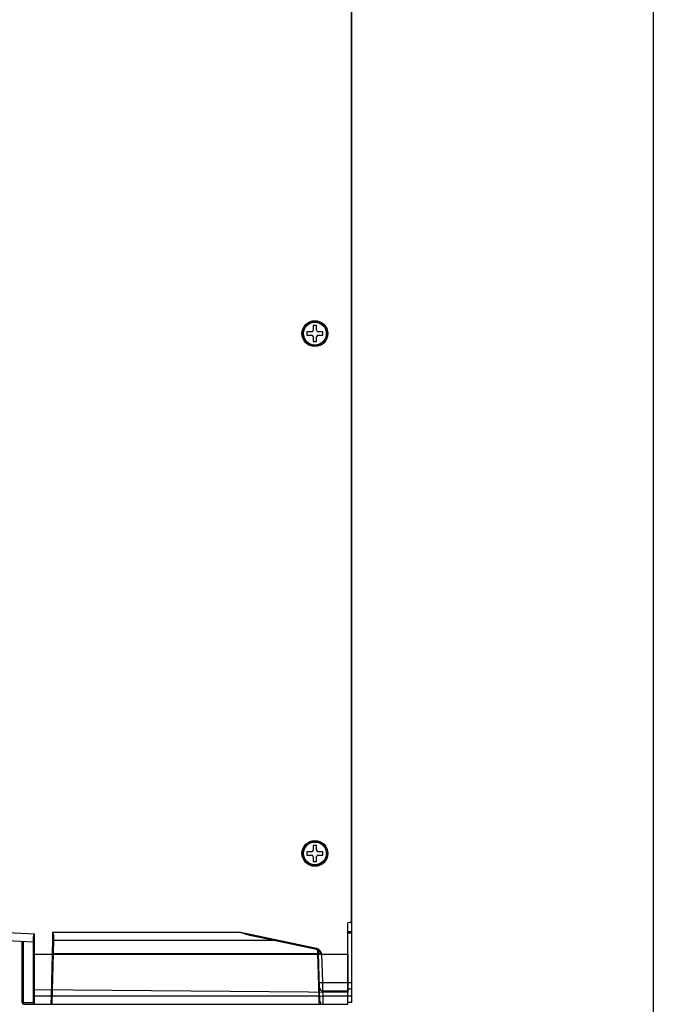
# Model space of a CAD drawing. Header units: millimetres. Extents: x 66 to 1727, y -68 to 939.
# Tile 64 of 72: x 682 to 871, y 368 to 662. Entities that reach past the tile are written whole.
import ezdxf

# ---------------------------------------------------------------- set-up
doc = ezdxf.new("R2010")
doc.units = ezdxf.units.MM
doc.header["$LTSCALE"] = 65.395
doc.header["$PDMODE"] = 3
doc.header["$PDSIZE"] = 0.3
doc.layers.get('0').update_dxf_attribs({"linetype": 'CONTINUOUS'})
doc.layers.get('Defpoints').update_dxf_attribs({"linetype": 'CONTINUOUS'})
for name, color, linetype in [('03_ALL_AXES', 7, 'CONTINUOUS'), ('06_ALL_SURFS', 7, 'CONTINUOUS'), ('07_ALL_FEATURES', 7, 'CONTINUOUS'), ('DIM', 7, 'CONTINUOUS')]:
    doc.layers.add(name, color=color, linetype=linetype)
doc.styles.get("Standard").update_dxf_attribs({"font": 'arial.ttf'})
doc.dimstyles.get("Standard").update_dxf_attribs({"dimtxt": 3, "dimasz": 2.5, "dimexe": 1, "dimexo": 1, "dimtad": 1, "dimzin": 0, "dimdsep": 46, "dimtxsty": 'Standard', "dimblk": '_FILLED', "dimblk1": '_FILLED', "dimblk2": '_FILLED', "dimcen": 0.09, "dimazin": 0, "dimtol": 1, "dimtp": 0.01, "dimtm": 0.01, "dimtfac": 1, "dimtofl": 0, "dimtmove": 0, "dimatfit": 3, "dimldrblk": '_FILLED', "dimfxl": 1, "dimtolj": 1, "dimtzin": 0, "dimarcsym": 0})

# ---------------------------------------------------------------- blocks, each defined once
blk = doc.blocks.new('_FILLED')
at = {"color": 0, "linetype": 'ByBlock'}
blk.add_solid([(0, 0), (-1, 0.2), (-1, -0.2)], dxfattribs=at)
blk = doc.blocks.new('*D5')
at = {"layer": 'Defpoints', "color": 0, "transparency": 16777216}
for p in [(781.31, 823.13), (781.31, 767.52), (556.31, 514.56)]:
    blk.add_point(p, dxfattribs=at)
at = {"layer": 'DIM', "color": 7, "lineweight": -2, "transparency": 16777216}
for p, q in [((556.31, 515.56), (556.31, 824.13)), ((558.81, 823.13), (778.81, 823.13)), ((781.31, 768.52), (781.31, 824.13))]:
    blk.add_line(p, q, dxfattribs=at)
at = {"layer": 'DIM', "color": 7, "lineweight": -2, "transparency": 16777216, "xscale": 2.5, "yscale": 2.5, "zscale": 2.5, "rotation": 180}
blk.add_blockref('_FILLED', (556.31, 823.13), dxfattribs=at)
at = {"layer": 'DIM', "color": 7, "lineweight": -2, "transparency": 16777216, "xscale": 2.5, "yscale": 2.5, "zscale": 2.5}
blk.add_blockref('_FILLED', (781.31, 823.13), dxfattribs=at)
at = {"layer": 'DIM', "color": 0, "transparency": 16777216, "insert": (664.68, 829.63), "char_height": 3, "attachment_point": 5}
blk.add_mtext('\\A1;{\\H3.3333x;D}', dxfattribs=at)

msp = doc.modelspace()

# ---------------------------------------------------------------- linework, layer by layer
msp.add_line((871.298, 938.716), (871.298, -68.499))
at = {"layer": '03_ALL_AXES', "color": 7, "linetype": 'Continuous'}
for centre in [(770.311, 568.018), (770.311, 413.018)]:
    msp.add_circle(centre, 3.4, dxfattribs=at)
at = {"layer": '06_ALL_SURFS', "color": 7, "linetype": 'Continuous'}
for p, q in [((686.411, 383.018), (780.111, 383.018)), ((686.411, 383.018), (686.411, 372.346)), ((780.111, 383.018), (780.111, 371.528)), ((780.111, 371.528), (686.411, 372.346))]:
    msp.add_line(p, q, dxfattribs=at)
at = {"layer": '07_ALL_FEATURES', "color": 7, "linetype": 'Continuous'}
for p, q in [((781.311, 368.518), (781.311, 767.518)), ((781.111, 743.368), (781.111, 392.667)), ((770.811, 570.418), (769.811, 570.418)), ((769.811, 570.418), (769.811, 569.018)), ((770.811, 569.018), (770.811, 570.418)), ((769.311, 568.518), (767.911, 568.518)), ((767.911, 568.518), (767.911, 567.518)), ((767.911, 567.518), (769.311, 567.518)), ((769.811, 567.018), (769.811, 565.618)), ((770.811, 565.618), (770.811, 567.018)), ((772.711, 568.518), (771.311, 568.518)), ((771.311, 567.518), (772.711, 567.518)), ((772.711, 567.518), (772.711, 568.518)), ((769.811, 565.618), (770.811, 565.618)), ((770.811, 415.418), (769.811, 415.418)), ((769.811, 415.418), (769.811, 414.018)), ((770.811, 414.018), (770.811, 415.418)), ((769.311, 413.518), (767.911, 413.518)), ((767.911, 413.518), (767.911, 412.518)), ((767.911, 412.518), (769.311, 412.518)), ((769.811, 412.018), (769.811, 410.618)), ((770.811, 410.618), (770.811, 412.018)), ((772.711, 413.518), (771.311, 413.518)), ((771.311, 412.518), (772.711, 412.518)), ((772.711, 412.518), (772.711, 413.518)), ((769.811, 410.618), (770.811, 410.618)), ((781.111, 398.118), (781.311, 398.118)), ((781.311, 397.518), (781.111, 397.518)), ((781.311, 396.794), (781.111, 396.794)), ((780.821, 392.368), (780.111, 392.343)), ((780.111, 368.018), (780.111, 392.343)), ((676.511, 389.52), (686.611, 389.079)), ((686.311, 368.318), (686.311, 387.904)), ((686.611, 368.018), (686.611, 389.079)), ((692.011, 389.518), (747.757, 389.518)), ((692.011, 389.518), (692.011, 387.022)), ((692.311, 388.33), (692.311, 387.018)), ((770.802, 384.632), (747.757, 389.518)), ((770.74, 384.339), (751.912, 388.33)), ((780.111, 389.721), (781.311, 389.721)), ((780.111, 389.307), (781.311, 389.307)), ((686.311, 386.59), (676.511, 387.018)), ((682.911, 368.518), (682.911, 386.738)), ((683.393, 368.518), (683.393, 386.717)), ((692.011, 387.022), (691.578, 370.518)), ((692.311, 387.018), (691.821, 368.31)), ((758.024, 387.018), (692.311, 387.018)), ((692.209, 383.158), (771.112, 383.158)), ((770.74, 384.339), (770.802, 384.632)), ((771.089, 384.116), (771.112, 383.158)), ((771.112, 383.158), (771.445, 370.431)), ((771.405, 383.414), (772.417, 382.961)), ((771.783, 368.992), (771.405, 383.414)), ((772.638, 374.518), (772.417, 382.961)), ((771.639, 374.492), (772.638, 374.518)), ((772.638, 374.518), (781.311, 374.518)), ((772.677, 372.018), (772.638, 374.518)), ((772.66, 373.129), (772.646, 374.03)), ((686.311, 370.518), (691.578, 370.518)), ((691.578, 370.518), (691.521, 368.018)), ((691.878, 370.51), (691.578, 370.518)), ((771.445, 370.431), (691.876, 370.431)), ((771.445, 370.431), (771.445, 368.018)), ((771.743, 370.492), (772.743, 370.518)), ((772.677, 372.018), (780.111, 372.018)), ((772.743, 370.518), (772.704, 372.019)), ((772.743, 370.518), (781.311, 370.518)), ((772.782, 368.018), (772.743, 370.518)), ((772.765, 369.129), (772.751, 370.03)), ((781.311, 372.518), (780.111, 372.518)), ((682.911, 368.518), (686.311, 368.518)), ((683.411, 368.018), (772.728, 368.018)), ((771.466, 368.018), (771.781, 368.018)), ((771.728, 368.018), (771.855, 368.018)), ((771.769, 369.041), (771.736, 369.164)), ((771.823, 368.736), (771.817, 368.757)), ((771.817, 368.755), (771.821, 368.741)), ((771.826, 368.725), (771.822, 368.739)), ((772.782, 368.018), (780.111, 368.018)), ((781.311, 368.518), (780.111, 368.518))]:
    msp.add_line(p, q, dxfattribs=at)
for points in [[(771.82, 368.746), (771.831, 368.707), (771.859, 368.632), (771.901, 368.544)], [(771.83, 368.713), (771.84, 368.683), (771.852, 368.65)], [(771.852, 368.65), (771.866, 368.617), (771.881, 368.585), (771.897, 368.552), (771.917, 368.516)]]:
    msp.add_lwpolyline(points, dxfattribs=at)
for centre, radius in [((770.311, 568.018), 3.855), ((770.311, 568.018), 3.6), ((770.311, 413.018), 3.855), ((770.311, 413.018), 3.6)]:
    msp.add_circle(centre, radius, dxfattribs=at)
for centre, radius, start, end in [((769.311, 569.018), 0.5, 270, 360), ((769.311, 567.018), 0.5, 0, 90), ((771.311, 569.018), 0.5, 180, 270), ((771.311, 567.018), 0.5, 90, 180), ((769.311, 414.018), 0.5, 270, 360), ((771.311, 414.018), 0.5, 180, 270), ((769.311, 412.018), 0.5, 0, 90), ((771.311, 412.018), 0.5, 90, 180), ((780.811, 392.667), 0.3, 272, 360), ((770.405, 383.388), 1, 1.5, 70.6083), ((770.481, 383.116), 1.25, 76.08625, 78.02757), ((770.491, 383.165), 1.5, 76.00361, 78.02889), ((769.644, 382.198), 2.806, 36.28053, 38.42747), ((758.397, 370.908), 18.478, 42.86655, 43.2279), ((772.677, 373.018), 1, 181.4994, 269.99998), ((683.411, 368.518), 0.5, 180, 270), ((686.611, 368.318), 0.3, 180, 270), ((691.521, 368.318), 0.3, 270, 358.5), ((777.253, 370.589), 5.697, 193.63296, 194.48627), ((772.782, 369.018), 1, 181.4994, 269.99998)]:
    msp.add_arc(centre, radius, start, end, dxfattribs=at)
for points, knots in [([(781.311, 398.118), (781.311, 398.203), (781.311, 398.344), (781.297, 398.529), (781.227, 398.655), (781.15, 398.691), (781.112, 398.702)], [0, 0, 0, 0, 0.3812937, 0.6390958, 0.8213166, 1, 1, 1, 1]), ([(686.311, 387.904), (686.311, 388.1), (686.408, 388.501), (686.541, 388.882), (686.611, 389.079)], [0, 0, 0, 0, 0.4840485, 1, 1, 1, 1]), ([(692.011, 389.518), (692.08, 389.318), (692.212, 388.933), (692.311, 388.529), (692.311, 388.33)], [0, 0, 0, 0, 0.5159169, 1, 1, 1, 1]), ([(692.31, 387.017), (692.303, 387.017), (692.203, 387.023), (692.103, 387.021), (692.011, 387.022)], [0, 0, 0, 0, 0.076325, 1, 1, 1, 1]), ([(771.112, 383.158), (771.144, 383.158), (771.24, 383.159), (771.337, 383.164), (771.401, 383.157)], [0, 0, 0, 0, 0.3318514, 1, 1, 1, 1]), ([(771.468, 370.408), (771.465, 370.413), (771.458, 370.421), (771.45, 370.428), (771.445, 370.431)], [0, 0, 0, 0, 0.5021021, 1, 1, 1, 1]), ([(771.716, 369.247), (771.669, 369.438), (771.61, 369.729), (771.554, 370.071), (771.513, 370.264), (771.495, 370.366), (771.468, 370.408)], [0, 0, 0, 0, 0.4974424, 0.7483795, 0.8722395, 1, 1, 1, 1]), ([(683.393, 368.518), (683.393, 368.465), (683.395, 368.304), (683.392, 368.142), (683.406, 368.036)], [0, 0, 0, 0, 0.3312034, 1, 1, 1, 1]), ([(683.406, 368.036), (683.407, 368.031), (683.408, 368.027), (683.409, 368.018), (683.411, 368.018)], [0, 0, 0, 0, 0.7271297, 1, 1, 1, 1]), ([(771.783, 368.992), (771.783, 368.987), (771.774, 369.024), (771.772, 369.029), (771.769, 369.041)], [0, 0, 0, 0, 0.2653947, 1, 1, 1, 1]), ([(771.783, 368.992), (771.783, 368.987), (771.774, 369.024), (771.772, 369.029), (771.769, 369.041)], [0, 0, 0, 0, 0.2653947, 1, 1, 1, 1])]:
    msp.add_open_spline(points, degree=3, knots=knots, dxfattribs=at)
for points in [[(751.912, 388.33), (750.503, 388.629), (749.126, 389.069), (747.757, 389.518)], [(771.454, 383.961), (771.259, 384.126), (771.029, 384.268), (770.781, 384.329)], [(771.842, 383.942), (771.594, 384.255), (771.242, 384.524), (770.854, 384.62)], [(771.861, 383.564), (771.731, 383.702), (771.598, 383.839), (771.454, 383.961)], [(772.417, 382.961), (772.232, 383.162), (772.048, 383.365), (771.861, 383.564)], [(772.417, 382.961), (772.264, 383.269), (772.11, 383.581), (771.906, 383.858)], [(772.417, 382.961), (772.258, 383.134), (772.1, 383.307), (771.94, 383.479)], [(771.769, 369.041), (771.751, 369.109), (771.733, 369.178), (771.716, 369.247)]]:
    msp.add_open_spline(points, degree=3, dxfattribs=at)

# ---------------------------------------------------------------- dimensions: what is measured, and where the dimension line sits
at = {"layer": 'DIM', "color": 0}
dim = msp.add_linear_dim(base=(781.311, 823.128), p1=(556.311, 514.563), p2=(781.311, 767.518), text='{\\H3.3333x;D}', dimstyle='Standard', override={"dimgap": 1.5, "dimclrd": 7, "dimclre": 7, "dimarcsym": 1}, dxfattribs=at)
dim.commit()
dim.dimension.update_dxf_attribs({"geometry": '*D5', "text_midpoint": (664.677, 823.128), "dimtype": 160})

doc.saveas('drawing.dxf')
